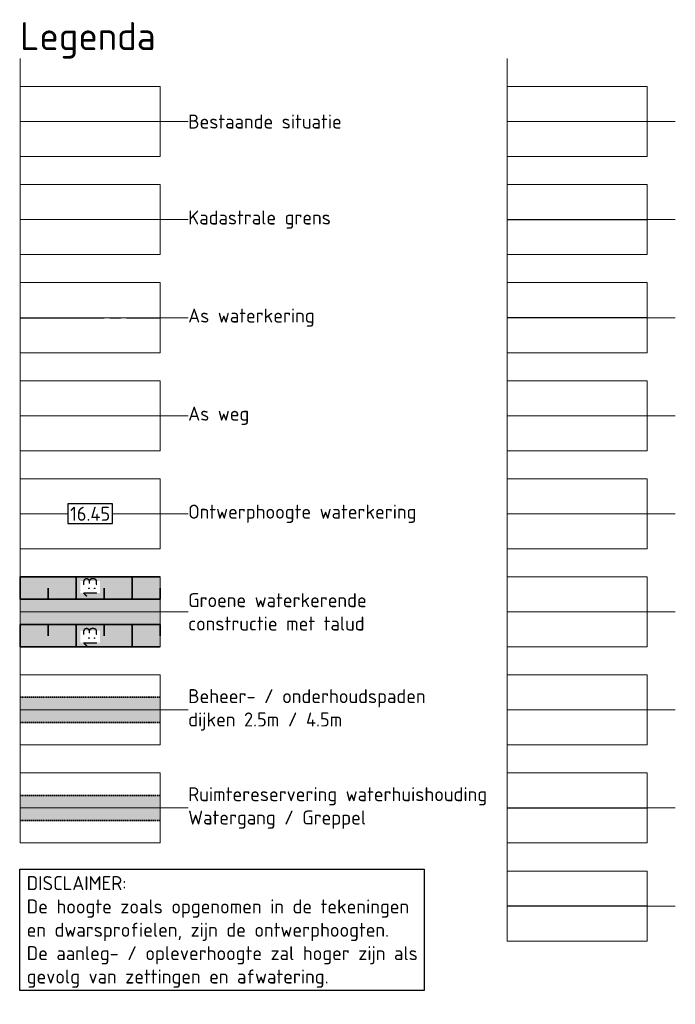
# Model space of a CAD drawing. Header units: metres. Extents: x 219828 to 221638, y 399519 to 401388.
# Tile 7 of 17: x 221061 to 221178, y 399572 to 399747. Entities that reach past the tile are written whole.
import ezdxf
from ezdxf.lldxf.tags import DXFTag

# ---------------------------------------------------------------- set-up
doc = ezdxf.new("R2010")
doc.units = ezdxf.units.M
for name, pattern in [('AM-AS', [16, 10, -2, 2, -2]), ('aslijn', [19, 15, -1, 2, -1]), ('DASHED2', [0.375, 0.25, -0.125])]:
    doc.linetypes.add(name, pattern=pattern)
doc.layers.get('0').update_dxf_attribs({"lineweight": 25})
for name, color, linetype, lineweight in [('B-WE-GW-MAAIVELD-G', 254, 'Continuous', 18), ('B-WE-KG-GRENS_PERCEEL-G', 150, 'KG-PERCEEL', 18), ('N-WA-AM-AS_WEG-G', 10, 'AM-AS', 18), ('N-WA-GR-GRAS-V', 61, 'Continuous', 18), ('N-WA-KG-GRENS_WATERSCHAP_BEHEER_BINNEN-G', 30, 'Continuous', 25), ('N-WA-KG-GRENS_WATERSCHAP_BEHEER_BUITEN-G', 42, 'Continuous', 25), ('N-WA-KG-GRENS_WATERSCHAP_KRUIN_BINNEN-G', 252, 'Continuous', 35), ('N-WA-KG-GRENS_WATERSCHAP_KRUIN_BUITEN-G', 251, 'Continuous', 35), ('N-WA-KG-GRENS_WATERSCHAP_TEEN_BINNEN-G', 140, 'Continuous', 35), ('N-WA-KG-GRENS_WATERSCHAP_TEEN_BUITEN-G', 104, 'Continuous', 18), ('N-WA-KG-GRENS_WATERSCHAP_WATERGANG_BINNEN-G', 152, 'Continuous', 25), ('N-WA-KG-ONDERHOUDGRENS_WATERSCHAP-G', 170, 'DASHED2', 35), ('N-WA-VH-VERHARDING_GRASBETONSTEEN-V', 75, 'Continuous', 18), ('N-WE-AM-KILOMETRERING-T25', 7, 'Continuous', 25), ('N-WE-WH-DUIKER-GD', 150, 'Continuous', 50), ('T-WA-KG-GRENS_WATERSCHAP_TRANSPORTSTROOK-G', 190, 'Continuous', 25), ('T-WA-KG-GRENS_WATERSCHAP_WERKSTROOK-G', 22, 'Continuous', 25), ('X-XX-AL-LEGENDA-T25', 7, 'Continuous', 25), ('X-XX-AL-LEGENDA-T50', 130, 'Continuous', 50)]:
    doc.layers.add(name, color=color, linetype=linetype, lineweight=lineweight)
doc.layers.add('C3D-ALIGNMENT', color=7, linetype='Continuous')
doc.layers.add('C3D-CORRIDOR', color=7, linetype='Continuous')
doc.layers.add('N-WA-GW-WATERBODEM-V', color=7, linetype='Continuous', lineweight=35, true_color=0x00cc99)
doc.layers.add('X-XX-AL-LEGENDA-G', color=7, linetype='Continuous', lineweight=18, plot=False)
doc.styles.add('NLCS-ISO', font='NLCS-ISO.ttf')
doc.styles.add('NLCS-ISO-M1000-T25', font='NLCS-ISO.ttf', dxfattribs={"height": 2.5})
doc.styles.add('NLCS-ISO-M1000-T50', font='NLCS-ISO.ttf', dxfattribs={"height": 5})
doc.styles.get("Standard").update_dxf_attribs({"font": 'NLCS-ISO.ttf'})
tags = doc.linetypes.add('KG-PERCEEL', pattern='A,5.5,-2,["P",Standard,S=1.8,R=0,X=-0.5,Y=-0.9],-2,5.5,-2,[5,NLCS.shx,S=0.75,R=0,X=0,Y=0],-2', length=19).pattern_tags.tags
tags[6] = DXFTag(74, 10)

# ---------------------------------------------------------------- blocks, each defined once
blk = doc.blocks.new('Legenda_hulp')
at = {"flags": 128}
for points in [[(0, 0), (0, -1), (0, -3.5), (5, -3.5), (5, -1), (0, -1)], [(0, -2.25), (5, -2.25)], [(5, -2.25), (6, -2.25)]]:
    blk.add_lwpolyline(points, dxfattribs=at)

msp = doc.modelspace()

# ---------------------------------------------------------------- hatches: boundary and pattern name
at = {"layer": 'N-WA-GR-GRAS-V', "linetype": 'Continuous', "lineweight": 18}
msp.add_hatch(color=61, dxfattribs=at).paths.add_polyline_path([(221060.93, 399647.97), (221085.93, 399647.97), (221085.93, 399635.47), (221060.93, 399635.47)])
at = {"layer": 'N-WA-GW-WATERBODEM-V', "linetype": 'Continuous', "lineweight": 35, "true_color": 0x00cc99}
h = msp.add_hatch(color=122, dxfattribs=at)
h.paths.add_polyline_path([(221085.93, 399608.97), (221060.93, 399608.97), (221060.93, 399606.72), (221085.93, 399606.72)])
h.paths.add_polyline_path([(221085.93, 399606.72), (221060.93, 399606.72), (221060.93, 399604.47), (221085.93, 399604.47)])
at = {"layer": 'N-WA-VH-VERHARDING_GRASBETONSTEEN-V', "linetype": 'Continuous', "lineweight": 18}
h = msp.add_hatch(color=75, dxfattribs=at)
h.paths.add_polyline_path([(221085.93, 399624.22), (221085.93, 399626.47), (221060.93, 399626.47), (221060.93, 399624.22)])
h.paths.add_polyline_path([(221085.93, 399621.97), (221085.93, 399624.22), (221060.93, 399624.22), (221060.93, 399621.97)])

# ---------------------------------------------------------------- linework, layer by layer
at = {"layer": 'B-WE-GW-MAAIVELD-G', "color": 251, "flags": 128}
msp.add_lwpolyline([(221060.93, 399729.22), (221085.93, 399729.22)], dxfattribs=at)
at = {"layer": 'B-WE-KG-GRENS_PERCEEL-G', "flags": 128}
msp.add_lwpolyline([(221060.93, 399711.72), (221085.93, 399711.72)], dxfattribs=at)
at = {"layer": 'C3D-ALIGNMENT', "color": 7, "linetype": 'aslijn', "lineweight": -3}
msp.add_lwpolyline([(221060.93, 399694.22), (221085.93, 399694.22)], dxfattribs=at)
at = {"layer": 'C3D-CORRIDOR', "color": 7, "linetype": 'Continuous', "lineweight": 35}
for p, q in [((221060.93, 399643.97), (221060.93, 399647.97)), ((221070.93, 399643.97), (221070.93, 399647.97)), ((221080.93, 399643.97), (221080.93, 399647.97)), ((221065.93, 399643.97), (221065.93, 399645.97)), ((221075.93, 399643.97), (221075.93, 399645.97)), ((221085.93, 399643.97), (221085.93, 399645.97)), ((221060.93, 399639.47), (221060.93, 399635.47)), ((221065.93, 399639.47), (221065.93, 399637.47)), ((221070.93, 399639.47), (221070.93, 399635.47)), ((221075.93, 399639.47), (221075.93, 399637.47)), ((221080.93, 399639.47), (221080.93, 399635.47)), ((221085.93, 399639.47), (221085.93, 399637.47))]:
    msp.add_line(p, q, dxfattribs=at)
at = {"layer": 'N-WA-AM-AS_WEG-G', "color": 10, "linetype": 'aslijn', "lineweight": 18}
msp.add_lwpolyline([(221060.93, 399676.72), (221085.93, 399676.72)], dxfattribs=at)
at = {"layer": 'N-WA-KG-GRENS_WATERSCHAP_BEHEER_BINNEN-G', "const_width": 0.2}
msp.add_lwpolyline([(221172.9, 399641.72), (221147.9, 399641.72)], dxfattribs=at)
at = {"layer": 'N-WA-KG-GRENS_WATERSCHAP_BEHEER_BUITEN-G', "const_width": 0.2, "flags": 128}
msp.add_lwpolyline([(221172.9, 399659.22), (221147.9, 399659.22)], dxfattribs=at)
at = {"layer": 'N-WA-KG-GRENS_WATERSCHAP_KRUIN_BINNEN-G', "const_width": 0.2}
msp.add_lwpolyline([(221172.9, 399711.72), (221147.9, 399711.72)], dxfattribs=at)
at = {"layer": 'N-WA-KG-GRENS_WATERSCHAP_KRUIN_BUITEN-G', "const_width": 0.2}
msp.add_lwpolyline([(221172.9, 399729.22), (221147.9, 399729.22)], dxfattribs=at)
at = {"layer": 'N-WA-KG-GRENS_WATERSCHAP_TEEN_BINNEN-G', "const_width": 0.2}
msp.add_lwpolyline([(221172.9, 399676.72), (221147.9, 399676.72)], dxfattribs=at)
at = {"layer": 'N-WA-KG-GRENS_WATERSCHAP_TEEN_BUITEN-G', "const_width": 0.2}
msp.add_lwpolyline([(221172.9, 399694.22), (221147.9, 399694.22)], dxfattribs=at)
at = {"layer": 'N-WA-KG-GRENS_WATERSCHAP_WATERGANG_BINNEN-G', "const_width": 0.2}
msp.add_lwpolyline([(221172.9, 399624.22), (221147.9, 399624.22)], dxfattribs=at)
at = {"layer": 'N-WA-KG-ONDERHOUDGRENS_WATERSCHAP-G', "color": 170, "linetype": 'DASHED2', "lineweight": 35, "flags": 128}
for points in [[(221060.93, 399626.47), (221085.93, 399626.47)], [(221060.93, 399621.97), (221085.93, 399621.97)], [(221060.93, 399608.97), (221085.93, 399608.97)], [(221060.93, 399604.47), (221085.93, 399604.47)]]:
    msp.add_lwpolyline(points, dxfattribs=at)
at = {"layer": 'N-WE-WH-DUIKER-GD', "color": 90, "linetype": 'Continuous', "lineweight": 35, "flags": 128}
for points in [[(221060.93, 399643.97), (221085.93, 399643.97)], [(221060.93, 399639.47), (221085.93, 399639.47)]]:
    msp.add_lwpolyline(points, dxfattribs=at)
at = {"layer": 'T-WA-KG-GRENS_WATERSCHAP_TRANSPORTSTROOK-G', "const_width": 0.2}
msp.add_lwpolyline([(221172.9, 399589.22), (221147.9, 399589.22)], dxfattribs=at)
at = {"layer": 'T-WA-KG-GRENS_WATERSCHAP_WERKSTROOK-G', "const_width": 0.2}
msp.add_lwpolyline([(221172.9, 399606.72), (221147.9, 399606.72)], dxfattribs=at)

# ---------------------------------------------------------------- block references
at = {"layer": 'X-XX-AL-LEGENDA-G', "xscale": 5, "yscale": 5, "zscale": 5}
for p in [(221060.93, 399740.47), (221147.9, 399740.47), (221060.93, 399722.97), (221147.9, 399722.97), (221060.93, 399705.47), (221147.9, 399705.47), (221060.93, 399687.97), (221147.9, 399687.97), (221060.93, 399670.47), (221147.9, 399670.47), (221060.93, 399652.97), (221147.9, 399652.97), (221060.93, 399635.47), (221147.9, 399635.47), (221060.93, 399617.97), (221147.9, 399617.97), (221147.9, 399600.47)]:
    msp.add_blockref('Legenda_hulp', p, dxfattribs=at)

# ---------------------------------------------------------------- texts
at = {"layer": 'X-XX-AL-LEGENDA-T25', "char_height": 2.5, "attachment_point": 4, "style": 'NLCS-ISO-M1000-T25'}
for s, width, heights, insert in [('Bestaande situatie', 40.2614, [0], (221090.93, 399729.22)), ('Kadastrale grens', 40.2614, [0], (221090.93, 399711.72)), ('As waterkering', 40.2614, [0], (221090.93, 399694.22)), ('As weg', 40.2614, [0], (221090.93, 399676.72)), ('Ontwerphoogte waterkering', 46.6289, [7.73], (221090.93, 399659.22)), ('Groene waterkerende constructie met talud', 40.2614, [0], (221090.93, 399641.72)), ('Beheer- / onderhoudspaden^Jdijken 2.5m / 4.5m', 53.564, [18.24], (221090.93, 399624.22)), ('Ruimtereservering waterhuishouding^JWatergang / Greppel', 57.205, [0], (221090.93, 399606.72))]:
    msp.add_mtext_dynamic_manual_height_columns(s, width=width, gutter_width=12.5, heights=heights, dxfattribs=dict(at, insert=insert))
at = {"layer": 'X-XX-AL-LEGENDA-T25', "insert": (221062.1, 399584.6), "char_height": 2.5, "attachment_point": 4, "style": 'NLCS-ISO-M1000-T25', "bg_fill": 16, "box_fill_scale": 1.5, "bg_fill_color": 256, "bg_fill_transparency": 0}
msp.add_mtext_dynamic_manual_height_columns('DISCLAIMER:^JDe hoogte zoals opgenomen in de tekeningen en dwarsprofielen, zijn de ontwerphoogten. De aanleg- / opleverhoogte zal hoger zijn als gevolg van zettingen en afwatering.', width=69.7199, gutter_width=12.5, heights=[23.23], dxfattribs=at)
at = {"layer": 'X-XX-AL-LEGENDA-T50', "color": 0, "insert": (221060.93, 399746.97), "char_height": 5, "attachment_point": 1, "style": 'NLCS-ISO-M1000-T50'}
msp.add_mtext_dynamic_manual_height_columns('Legenda', width=41.1471, gutter_width=25, heights=[0], dxfattribs=at)

# ---------------------------------------------------------------- next in the draw order: texts
at = {"layer": 'N-WE-AM-KILOMETRERING-T25', "color": 7, "linetype": 'Continuous', "lineweight": 25, "insert": (221073.43, 399659.22), "char_height": 2.5, "width": 7.07, "attachment_point": 5, "style": 'NLCS-ISO', "bg_fill": 3, "box_fill_scale": 1.2, "bg_fill_color": 256, "bg_fill_true_color": 13158600, "bg_fill_transparency": 0}
msp.add_mtext('16.45', dxfattribs=at)
at = {"layer": 'N-WE-AM-KILOMETRERING-T25', "color": 7, "linetype": 'Continuous', "lineweight": 25, "char_height": 2.5, "width": 1.1477, "attachment_point": 5, "rotation": 90, "style": 'NLCS-ISO', "bg_fill": 3, "box_fill_scale": 1.2, "bg_fill_color": 256, "bg_fill_true_color": 13158600, "bg_fill_transparency": 0}
for insert in [(221073.43, 399646.16), (221073.43, 399637.28)]:
    msp.add_mtext('1:3', dxfattribs=dict(at, insert=insert))

# ---------------------------------------------------------------- next in the draw order: linework, layer by layer
at = {"layer": 'N-WE-AM-KILOMETRERING-T25', "color": 255, "linetype": 'Continuous', "lineweight": 25}
for p, q in [((221069.43, 399660.97), (221069.43, 399657.47)), ((221077.43, 399660.97), (221069.43, 399660.97)), ((221077.43, 399657.47), (221077.43, 399660.97)), ((221069.43, 399657.47), (221077.43, 399657.47))]:
    msp.add_line(p, q, dxfattribs=at)
at = {"layer": 'N-WE-WH-DUIKER-GD', "color": 90, "linetype": 'Continuous', "lineweight": 35, "flags": 128}
for points in [[(221060.93, 399647.97), (221085.93, 399647.97)], [(221060.93, 399635.47), (221085.93, 399635.47)]]:
    msp.add_lwpolyline(points, dxfattribs=at)

doc.saveas('drawing.dxf')
